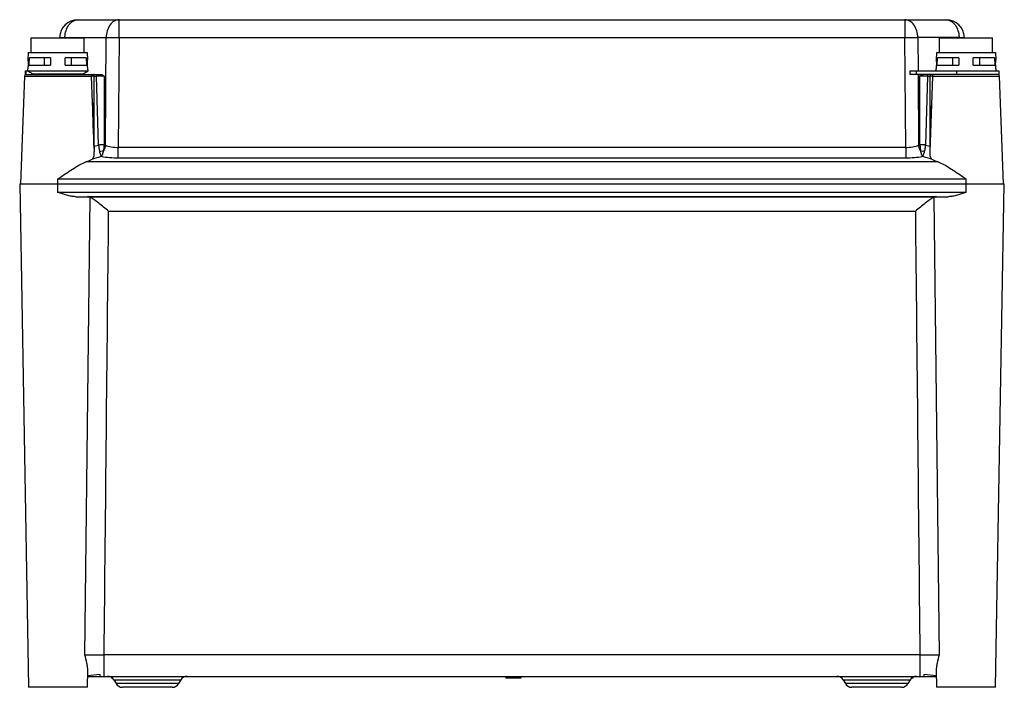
# Model space of a CAD drawing. Header units: millimetres. Extents: x 40 to 310, y 151 to 334.
import ezdxf

# ---------------------------------------------------------------- set-up
doc = ezdxf.new("R2010")
doc.units = ezdxf.units.MM
doc.header["$LTSCALE"] = 31.464333
doc.layers.get('0').update_dxf_attribs({"linetype": 'CONTINUOUS'})

msp = doc.modelspace()

# ---------------------------------------------------------------- linework, layer by layer
at = {"color": 7, "linetype": 'Continuous'}
for p, q in [((56.32, 334.03), (294.43, 334.03)), ((67.63, 329.11), (67.63, 334.03)), ((283.12, 334.03), (283.12, 329.11)), ((43.56, 325.03), (43.56, 329.03)), ((43.56, 329.03), (58.06, 329.03)), ((51.32, 329.03), (51.32, 329.11)), ((52.79, 329.11), (52.79, 329.03)), ((52.79, 329.11), (64.09, 329.11)), ((58.06, 325.03), (58.06, 329.03)), ((63.88, 299.63), (64.09, 329.11)), ((67.63, 329.11), (67.41, 299)), ((67.63, 329.11), (283.12, 329.11)), ((283.34, 299), (283.12, 329.11)), ((297.96, 329.11), (286.66, 329.11)), ((286.66, 329.11), (286.72, 320.03)), ((292.62, 329.03), (307.12, 329.03)), ((292.62, 325.03), (292.62, 329.03)), ((297.96, 329.03), (297.96, 329.11)), ((299.43, 329.11), (299.43, 329.03)), ((307.12, 325.03), (307.12, 329.03)), ((42.72, 325.03), (42.62, 323.03)), ((42.72, 325.03), (58.9, 325.03)), ((58.9, 325.03), (59.01, 323.03)), ((291.79, 325.03), (291.68, 323.03)), ((291.79, 325.03), (307.96, 325.03)), ((307.96, 325.03), (308.07, 323.03)), ((42.93, 321.53), (43.04, 323.53)), ((42.93, 321.53), (48.81, 321.53)), ((48.81, 323.53), (43.04, 323.53)), ((47.07, 323.53), (47.07, 321.53)), ((48.81, 323.53), (48.81, 321.53)), ((52.81, 321.53), (52.81, 323.53)), ((58.59, 323.53), (52.81, 323.53)), ((52.81, 321.53), (58.7, 321.53)), ((54.55, 321.53), (54.55, 323.53)), ((58.59, 323.53), (58.7, 321.53)), ((291.99, 321.53), (292.1, 323.53)), ((291.99, 321.53), (297.87, 321.53)), ((297.87, 323.53), (292.1, 323.53)), ((296.13, 323.53), (296.13, 321.53)), ((297.87, 323.53), (297.87, 321.53)), ((307.65, 323.53), (301.87, 323.53)), ((301.87, 321.53), (301.87, 323.53)), ((301.87, 321.53), (307.76, 321.53)), ((303.62, 321.53), (303.62, 323.53)), ((307.65, 323.53), (307.76, 321.53)), ((41.86, 320.03), (41.86, 319.03)), ((41.86, 320.03), (59.16, 320.03)), ((41.86, 319.03), (62.66, 319.03)), ((42.17, 319.03), (42.17, 320.03)), ((44.06, 319.1), (42.46, 320.03)), ((57.56, 319.1), (44.06, 319.1)), ((57.56, 319.1), (59.16, 320.03)), ((284.47, 320.03), (308.89, 320.03)), ((284.47, 320.03), (284.47, 319.03)), ((308.89, 319.03), (284.47, 319.03)), ((286.32, 319.03), (286.32, 320.03)), ((286.73, 319.03), (286.87, 299.63)), ((297.25, 320.03), (297.25, 319.03)), ((308.89, 320.03), (308.89, 319.03)), ((41.66, 318.54), (40.62, 289.03)), ((41.66, 318.54), (60.09, 318.54)), ((60.35, 311.28), (60.09, 318.54)), ((60.81, 318.54), (61.48, 318.54)), ((62.02, 299.68), (61.48, 318.54)), ((63.58, 318.54), (63.51, 299.73)), ((287.24, 299.73), (287.17, 318.54)), ((289.27, 318.54), (288.73, 299.68)), ((289.27, 318.54), (289.94, 318.54)), ((289.94, 318.54), (289.91, 299.36)), ((290.66, 318.54), (289.93, 297.88)), ((290.66, 318.54), (309.09, 318.54)), ((310.12, 289.03), (309.09, 318.54)), ((60.35, 311.28), (60.82, 297.88)), ((63.51, 299.73), (63.88, 299.63)), ((286.87, 299.63), (287.24, 299.73)), ((60.84, 299.36), (62.02, 299.68)), ((67.41, 296.16), (67.41, 299)), ((283.34, 299), (67.41, 299)), ((283.34, 299), (283.34, 296.16)), ((288.73, 299.68), (289.91, 299.36)), ((292.22, 295.03), (58.53, 295.03)), ((62.86, 296.54), (60.25, 295.83)), ((67.41, 296.16), (283.34, 296.16)), ((290.5, 295.83), (287.89, 296.54)), ((40.37, 289.03), (42.78, 151.03)), ((40.37, 289.03), (310.37, 289.03)), ((50.87, 286.69), (50.87, 290.38)), ((50.87, 290.38), (299.87, 290.38)), ((299.87, 290.38), (299.87, 286.69)), ((307.97, 151.03), (310.37, 289.03)), ((299.87, 286.69), (50.87, 286.69)), ((55.65, 285.51), (295.1, 285.51)), ((58.2, 159.92), (59.71, 285.3)), ((291.79, 285.46), (58.96, 285.46)), ((291.04, 285.3), (292.55, 159.92)), ((64.76, 281.53), (285.99, 281.53)), ((63.53, 154.03), (63.53, 159.92)), ((287.22, 159.92), (63.53, 159.92)), ((287.22, 159.92), (287.22, 154.03)), ((58.97, 151.03), (59.05, 155.61)), ((59.02, 154.03), (291.73, 154.03)), ((62.33, 154.59), (62.35, 154.03)), ((173.64, 154.03), (173.64, 153.53)), ((176, 154.03), (176, 153.53)), ((176.66, 154.03), (176.66, 153.53)), ((177.45, 154.03), (177.45, 153.53)), ((177.77, 154.03), (177.77, 153.53)), ((288.4, 154.03), (288.42, 154.59)), ((291.7, 155.61), (291.78, 151.03)), ((65.56, 153.68), (65.56, 153.53)), ((65.8, 153.53), (65.56, 153.53)), ((66.22, 153.03), (66.8, 152.03)), ((66.22, 153.03), (84.53, 153.03)), ((83.95, 152.03), (66.8, 152.03)), ((84.53, 153.03), (83.95, 152.03)), ((177.77, 153.53), (173.64, 153.53)), ((266.22, 153.03), (284.53, 153.03)), ((266.22, 153.03), (266.8, 152.03)), ((283.95, 152.03), (266.8, 152.03)), ((284.53, 153.03), (283.95, 152.03)), ((285.31, 153.53), (284.95, 153.53)), ((285.31, 153.75), (285.31, 153.53)), ((58.97, 151.03), (42.78, 151.03)), ((82.22, 151.03), (68.53, 151.03)), ((282.22, 151.03), (268.53, 151.03)), ((307.97, 151.03), (291.78, 151.03))]:
    msp.add_line(p, q, dxfattribs=at)
for centre, radius, start, end in [((56.32, 329.03), 5, 90, 179), ((294.43, 329.03), 5, 1, 90), ((59.76, 329.03), 6.97, 178.5581, 179.2926), ((290.99, 329.03), 6.97, 0.7074, 1.4453), ((42.16, 318.53), 0.5, 90, 178), ((42.06, 315.64), 4, 58.63, 60), ((59.56, 315.64), 4, 120, 122.296), ((308.59, 318.53), 0.5, 2, 90), ((59.06, -518.58), 837.13, 89.69041, 89.83441), ((291.69, -519.73), 838.28, 90.16569, 90.30949), ((64.49, 152.03), 2, 29.9994, 89.9987), ((86.26, 152.03), 2, 90.0013, 150.0006), ((264.49, 152.03), 2, 29.9994, 89.9987), ((286.26, 152.03), 2, 90.0013, 150.0006), ((68.53, 153.03), 2, 210.0007, 270.0009), ((82.22, 153.03), 2, 269.9991, 329.9993), ((268.53, 153.03), 2, 210.0007, 270.0009), ((282.22, 153.03), 2, 269.9991, 329.9993)]:
    msp.add_arc(centre, radius, start, end, dxfattribs=at)
for centre, start_param, end_param in [((50.87, 296.75), -0.697004, -0.349763), ((299.87, 296.75), -2.79183, -2.444589)]:
    msp.add_ellipse(centre, major_axis=(9.98, 0), ratio=0.267961, start_param=start_param, end_param=end_param, dxfattribs=at)
for points, knots in [([(52.79, 329.2), (52.81, 329.83), (53, 331.04), (53.75, 332.62), (54.88, 333.74), (55.87, 334.03), (56.32, 334.03)], [0, 0, 0, 0, 0.288199, 0.554907, 0.789878, 1, 1, 1, 1]), ([(67.63, 334.03), (67.16, 334.03), (66.17, 333.73), (65.02, 332.59), (64.28, 330.98), (64.1, 329.75), (64.09, 329.11)], [0, 0, 0, 0, 0.209801, 0.444872, 0.711901, 1, 1, 1, 1]), ([(286.66, 329.11), (286.65, 329.75), (286.47, 330.98), (285.72, 332.59), (284.58, 333.73), (283.59, 334.03), (283.12, 334.03)], [0, 0, 0, 0, 0.288086, 0.555119, 0.790196, 1, 1, 1, 1]), ([(294.43, 334.03), (294.88, 334.03), (295.86, 333.74), (297, 332.62), (297.75, 331.04), (297.94, 329.83), (297.96, 329.2)], [0, 0, 0, 0, 0.210121, 0.445085, 0.711788, 1, 1, 1, 1]), ([(51.32, 329.11), (51.32, 329.12), (51.34, 329.12), (51.35, 329.12), (51.38, 329.12), (51.45, 329.12), (51.56, 329.12), (51.72, 329.12), (51.93, 329.12), (52.18, 329.12), (52.47, 329.12), (52.68, 329.12), (52.79, 329.11)], [0, 0, 0, 0, 0.004303, 0.016713, 0.037263, 0.065909, 0.14727, 0.2601, 0.40331, 0.575714, 0.775403, 1, 1, 1, 1]), ([(64.09, 329.11), (64.35, 329.12), (65.52, 329.12), (66.7, 329.12), (67.63, 329.11)], [0, 0, 0, 0, 0.214275, 1, 1, 1, 1]), ([(283.12, 329.11), (283.45, 329.12), (284.63, 329.12), (285.8, 329.12), (286.66, 329.11)], [0, 0, 0, 0, 0.275811, 1, 1, 1, 1]), ([(297.96, 329.11), (298.07, 329.12), (298.28, 329.12), (298.57, 329.12), (298.82, 329.12), (299.03, 329.12), (299.19, 329.12), (299.3, 329.12), (299.37, 329.12), (299.4, 329.12), (299.41, 329.12), (299.43, 329.12), (299.43, 329.11)], [0, 0, 0, 0, 0.224597, 0.424286, 0.59669, 0.7399, 0.85273, 0.934091, 0.962737, 0.983287, 0.995697, 1, 1, 1, 1]), ([(42.62, 323.03), (42.62, 322.99), (42.64, 322.84), (42.67, 322.53), (42.69, 322.17), (42.69, 321.81), (42.68, 321.52), (42.66, 321.23), (42.63, 320.96), (42.59, 320.7), (42.56, 320.51), (42.54, 320.37), (42.52, 320.28), (42.5, 320.21), (42.49, 320.15), (42.48, 320.1), (42.47, 320.07), (42.47, 320.06), (42.47, 320.05), (42.46, 320.04), (42.46, 320.03), (42.46, 320.03), (42.46, 320.03)], [0, 0, 0, 0, 0.038281, 0.146773, 0.308578, 0.40206, 0.499234, 0.596351, 0.689725, 0.775899, 0.851707, 0.884814, 0.914287, 0.939816, 0.961121, 0.977974, 0.984661, 0.990156, 0.994447, 0.997525, 0.99938, 1, 1, 1, 1]), ([(59.16, 320.03), (59.16, 320.03), (59.16, 320.03), (59.16, 320.04), (59.16, 320.05), (59.16, 320.06), (59.15, 320.07), (59.15, 320.1), (59.14, 320.15), (59.12, 320.21), (59.11, 320.28), (59.09, 320.37), (59.06, 320.51), (59.03, 320.7), (59, 320.96), (58.97, 321.23), (58.95, 321.52), (58.93, 321.81), (58.93, 322.17), (58.95, 322.53), (58.98, 322.84), (59, 322.99), (59.01, 323.03)], [0, 0, 0, 0, 0.00062, 0.002475, 0.005553, 0.009845, 0.015339, 0.022025, 0.038877, 0.06018, 0.085709, 0.115182, 0.148289, 0.224097, 0.310276, 0.403657, 0.50078, 0.597955, 0.691433, 0.853229, 0.961719, 1, 1, 1, 1]), ([(291.68, 323.03), (291.69, 322.99), (291.71, 322.84), (291.74, 322.53), (291.75, 322.17), (291.75, 321.81), (291.74, 321.52), (291.72, 321.23), (291.69, 320.96), (291.66, 320.7), (291.62, 320.51), (291.6, 320.37), (291.58, 320.28), (291.57, 320.21), (291.55, 320.15), (291.54, 320.1), (291.54, 320.07), (291.53, 320.06), (291.53, 320.05), (291.53, 320.04), (291.52, 320.03), (291.53, 320.03), (291.52, 320.03)], [0, 0, 0, 0, 0.038281, 0.146773, 0.308578, 0.40206, 0.499234, 0.596351, 0.689725, 0.775899, 0.851707, 0.884814, 0.914287, 0.939816, 0.961121, 0.977974, 0.984661, 0.990156, 0.994447, 0.997525, 0.99938, 1, 1, 1, 1]), ([(308.22, 320.03), (308.23, 320.03), (308.22, 320.03), (308.22, 320.04), (308.22, 320.05), (308.22, 320.06), (308.21, 320.07), (308.21, 320.1), (308.2, 320.15), (308.18, 320.21), (308.17, 320.28), (308.15, 320.37), (308.13, 320.47), (308.11, 320.58), (308.09, 320.74), (308.06, 320.96), (308.03, 321.23), (308.01, 321.52), (308, 321.81), (308, 322.17), (308.01, 322.53), (308.04, 322.84), (308.06, 322.99), (308.07, 323.03)], [0, 0, 0, 0, 0.00062, 0.002475, 0.005553, 0.009845, 0.015339, 0.022025, 0.038877, 0.06018, 0.085709, 0.115182, 0.148289, 0.184713, 0.224098, 0.310277, 0.403658, 0.500781, 0.597956, 0.691434, 0.85323, 0.961719, 1, 1, 1, 1]), ([(59.59, 319.03), (59.72, 319.03), (59.98, 318.93), (60.09, 318.67), (60.09, 318.54)], [0, 0, 0, 0, 0.50027, 1, 1, 1, 1]), ([(60.75, 318.79), (60.73, 318.86), (60.65, 318.97), (60.51, 319.03), (60.45, 319.03)], [0, 0, 0, 0, 0.551948, 1, 1, 1, 1]), ([(61.13, 319.03), (61.22, 319.03), (61.37, 318.92), (61.46, 318.73), (61.48, 318.61), (61.48, 318.54)], [0, 0, 0, 0, 0.438764, 0.717441, 1, 1, 1, 1]), ([(62.66, 319.03), (62.83, 319.03), (63.18, 318.88), (63.44, 318.65), (63.58, 318.54)], [0, 0, 0, 0, 0.481559, 1, 1, 1, 1]), ([(287.17, 318.54), (287.22, 318.58), (287.41, 318.74), (287.61, 318.89), (287.79, 318.96)], [0, 0, 0, 0, 0.256258, 1, 1, 1, 1]), ([(289.27, 318.54), (289.27, 318.61), (289.29, 318.73), (289.38, 318.92), (289.53, 319.03), (289.62, 319.03)], [0, 0, 0, 0, 0.282559, 0.561236, 1, 1, 1, 1]), ([(290.3, 319.03), (290.24, 319.03), (290.1, 318.97), (290.03, 318.86), (290, 318.79)], [0, 0, 0, 0, 0.448572, 1, 1, 1, 1]), ([(290.66, 318.54), (290.66, 318.67), (290.77, 318.93), (291.03, 319.03), (291.16, 319.03)], [0, 0, 0, 0, 0.49973, 1, 1, 1, 1]), ([(60.81, 318.54), (60.71, 318.54), (60.54, 318.54), (60.32, 318.54), (60.18, 318.55), (60.11, 318.54), (60.09, 318.54)], [0, 0, 0, 0, 0.41349, 0.724152, 0.922725, 1, 1, 1, 1]), ([(290.66, 318.54), (290.64, 318.54), (290.57, 318.55), (290.43, 318.54), (290.21, 318.54), (290.04, 318.54), (289.94, 318.54)], [0, 0, 0, 0, 0.077343, 0.276019, 0.586698, 1, 1, 1, 1]), ([(63.51, 299.73), (63.39, 299.73), (62.9, 299.72), (62.4, 299.7), (62.02, 299.68)], [0, 0, 0, 0, 0.229486, 1, 1, 1, 1]), ([(63.51, 299.73), (63.5, 299.58), (63.46, 299.01), (63.38, 298.44), (63.3, 298.03)], [0, 0, 0, 0, 0.265029, 1, 1, 1, 1]), ([(287.24, 299.73), (287.25, 299.58), (287.29, 299.01), (287.37, 298.44), (287.45, 298.03)], [0, 0, 0, 0, 0.264893, 1, 1, 1, 1]), ([(288.73, 299.68), (288.62, 299.68), (288.12, 299.7), (287.62, 299.71), (287.24, 299.73)], [0, 0, 0, 0, 0.229329, 1, 1, 1, 1]), ([(60.25, 295.83), (60.36, 295.92), (60.58, 296.12), (60.77, 296.58), (60.83, 297.18), (60.82, 297.63), (60.82, 297.88)], [0, 0, 0, 0, 0.18967, 0.393675, 0.654076, 1, 1, 1, 1]), ([(62.02, 299.68), (62.03, 299.53), (62.08, 298.98), (62.15, 298.43), (62.23, 298.03)], [0, 0, 0, 0, 0.265206, 1, 1, 1, 1]), ([(62.23, 298.03), (62.3, 297.71), (62.44, 297.19), (62.7, 296.69), (62.86, 296.54)], [0, 0, 0, 0, 0.600226, 1, 1, 1, 1]), ([(63.3, 298.03), (63.21, 298), (62.87, 297.91), (62.49, 297.93), (62.23, 298.03)], [0, 0, 0, 0, 0.242435, 1, 1, 1, 1]), ([(63.3, 298.03), (63.26, 297.86), (63.17, 297.54), (63.05, 297.12), (62.95, 296.8), (62.88, 296.62), (62.86, 296.54)], [0, 0, 0, 0, 0.34051, 0.625359, 0.846771, 1, 1, 1, 1]), ([(63.88, 299.63), (63.86, 299.5), (63.75, 298.94), (63.53, 298.39), (63.3, 298.03)], [0, 0, 0, 0, 0.241326, 1, 1, 1, 1]), ([(63.88, 299.63), (64.39, 299.41), (65.56, 299.1), (66.77, 299), (67.41, 299)], [0, 0, 0, 0, 0.464427, 1, 1, 1, 1]), ([(283.34, 299), (283.98, 299), (285.19, 299.1), (286.36, 299.41), (286.87, 299.63)], [0, 0, 0, 0, 0.535531, 1, 1, 1, 1]), ([(287.45, 298.03), (287.38, 298.15), (287.1, 298.65), (286.93, 299.21), (286.87, 299.63)], [0, 0, 0, 0, 0.254784, 1, 1, 1, 1]), ([(287.89, 296.54), (287.87, 296.62), (287.8, 296.8), (287.7, 297.12), (287.58, 297.54), (287.49, 297.86), (287.45, 298.03)], [0, 0, 0, 0, 0.153228, 0.374631, 0.659476, 1, 1, 1, 1]), ([(288.52, 298.03), (288.44, 298), (288.09, 297.91), (287.71, 297.93), (287.45, 298.03)], [0, 0, 0, 0, 0.242183, 1, 1, 1, 1]), ([(287.89, 296.54), (288.05, 296.69), (288.31, 297.19), (288.45, 297.71), (288.52, 298.03)], [0, 0, 0, 0, 0.39969, 1, 1, 1, 1]), ([(288.73, 299.68), (288.72, 299.53), (288.68, 298.98), (288.6, 298.43), (288.52, 298.03)], [0, 0, 0, 0, 0.265061, 1, 1, 1, 1]), ([(289.93, 297.88), (289.93, 297.63), (289.92, 297.18), (289.98, 296.58), (290.17, 296.12), (290.39, 295.92), (290.5, 295.83)], [0, 0, 0, 0, 0.345924, 0.606325, 0.81033, 1, 1, 1, 1]), ([(51.64, 290.91), (52.25, 291.34), (53.45, 292.17), (55.22, 293.34), (56.88, 294.33), (57.99, 294.86), (58.53, 295.03)], [0, 0, 0, 0, 0.277546, 0.544116, 0.790131, 1, 1, 1, 1]), ([(62.86, 296.54), (63.57, 296.41), (65.09, 296.22), (66.61, 296.16), (67.41, 296.16)], [0, 0, 0, 0, 0.476327, 1, 1, 1, 1]), ([(283.34, 296.16), (284.14, 296.16), (285.66, 296.22), (287.18, 296.41), (287.89, 296.54)], [0, 0, 0, 0, 0.52366, 1, 1, 1, 1]), ([(292.22, 295.03), (292.76, 294.86), (293.87, 294.33), (295.53, 293.34), (297.3, 292.17), (298.5, 291.34), (299.11, 290.91)], [0, 0, 0, 0, 0.209867, 0.45589, 0.722456, 1, 1, 1, 1]), ([(55.65, 285.51), (55.26, 285.51), (54.47, 285.61), (52.87, 286.01), (51.68, 286.41), (50.87, 286.69)], [0, 0, 0, 0, 0.237298, 0.485799, 1, 1, 1, 1]), ([(299.87, 286.69), (299.07, 286.41), (297.88, 286.01), (296.28, 285.61), (295.49, 285.51), (295.1, 285.51)], [0, 0, 0, 0, 0.514168, 0.762683, 1, 1, 1, 1]), ([(59.71, 285.3), (59.66, 285.33), (59.42, 285.42), (59.16, 285.46), (58.96, 285.46)], [0, 0, 0, 0, 0.24084, 1, 1, 1, 1]), ([(64.76, 281.53), (64.3, 281.91), (63.41, 282.66), (62.1, 283.72), (60.89, 284.62), (60.09, 285.13), (59.71, 285.3)], [0, 0, 0, 0, 0.282732, 0.554248, 0.80088, 1, 1, 1, 1]), ([(291.04, 285.3), (290.65, 285.13), (289.86, 284.62), (288.65, 283.72), (287.34, 282.66), (286.45, 281.91), (285.99, 281.53)], [0, 0, 0, 0, 0.19912, 0.445752, 0.717268, 1, 1, 1, 1]), ([(291.79, 285.46), (291.72, 285.46), (291.46, 285.44), (291.21, 285.38), (291.04, 285.3)], [0, 0, 0, 0, 0.262635, 1, 1, 1, 1]), ([(59.05, 155.61), (59.05, 155.94), (59, 156.62), (58.75, 158.06), (58.45, 159.18), (58.2, 159.92)], [0, 0, 0, 0, 0.218386, 0.463486, 1, 1, 1, 1]), ([(58.2, 159.92), (58.94, 159.91), (60.71, 159.9), (62.49, 159.91), (63.53, 159.92)], [0, 0, 0, 0, 0.414654, 1, 1, 1, 1]), ([(287.22, 159.92), (288.26, 159.91), (290.04, 159.9), (291.81, 159.91), (292.55, 159.92)], [0, 0, 0, 0, 0.585343, 1, 1, 1, 1]), ([(292.55, 159.92), (292.3, 159.18), (292, 158.06), (291.75, 156.62), (291.7, 155.94), (291.7, 155.61)], [0, 0, 0, 0, 0.536511, 0.781612, 1, 1, 1, 1])]:
    msp.add_open_spline(points, degree=3, knots=knots, dxfattribs=at)
for points in [[(60.81, 318.54), (60.81, 318.63), (60.79, 318.71), (60.75, 318.79)], [(287.79, 318.96), (287.88, 319), (287.98, 319.03), (288.09, 319.03)], [(290, 318.79), (289.96, 318.72), (289.94, 318.63), (289.94, 318.54)], [(60.84, 299.36), (60.81, 305.76), (60.83, 312.15), (60.81, 318.54)], [(60.78, 298.7), (60.64, 302.89), (60.49, 307.09), (60.35, 311.28)], [(290.4, 311.28), (290.26, 307.09), (290.11, 302.89), (289.97, 298.7)], [(60.78, 298.9), (60.79, 299.05), (60.81, 299.21), (60.84, 299.36)], [(289.91, 299.36), (289.94, 299.21), (289.96, 299.05), (289.97, 298.89)], [(50.87, 290.38), (51.13, 290.56), (51.39, 290.73), (51.64, 290.91)], [(299.11, 290.91), (299.36, 290.73), (299.62, 290.56), (299.87, 290.38)], [(63.53, 159.92), (63.94, 200.46), (64.35, 240.99), (64.76, 281.53)], [(285.99, 281.53), (286.4, 240.99), (286.81, 200.46), (287.22, 159.92)], [(59.02, 154.24), (60.12, 154.37), (61.22, 154.52), (62.33, 154.59)], [(288.42, 154.59), (289.53, 154.52), (290.63, 154.37), (291.73, 154.24)]]:
    msp.add_open_spline(points, degree=3, dxfattribs=at)

doc.saveas('drawing.dxf')
